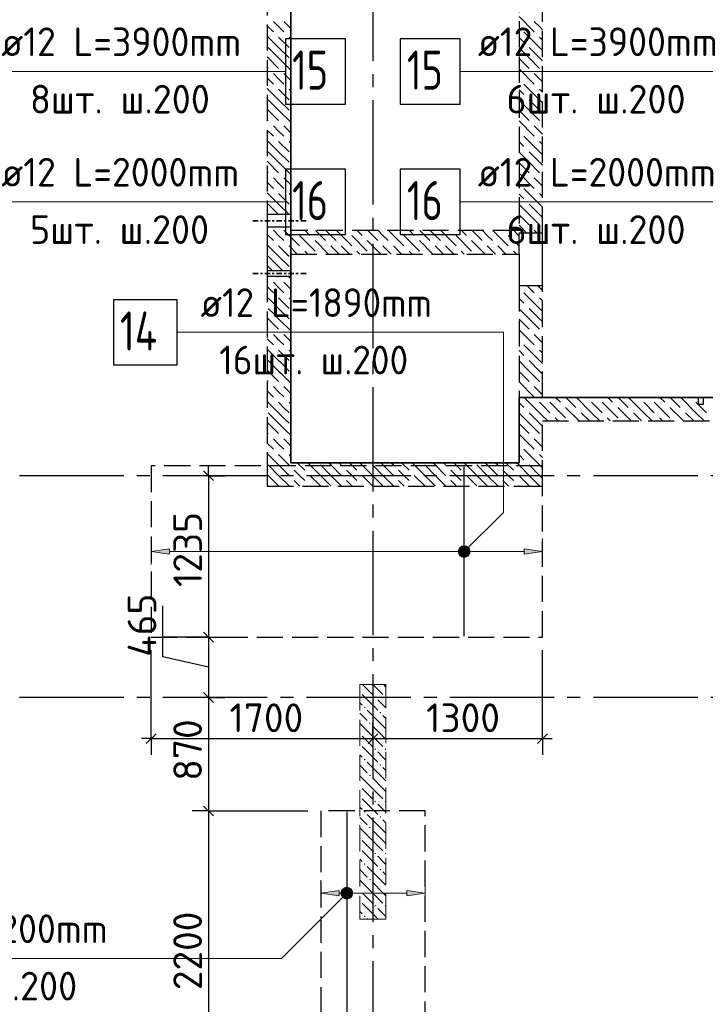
# Model space of a CAD drawing. Header units: millimetres. Extents: x 40580 to 1930067, y -240640 to 81020.
# Tile 107 of 256: x 469258 to 474515, y -215516 to -207967. Entities that reach past the tile are written whole.
import ezdxf

# ---------------------------------------------------------------- set-up
doc = ezdxf.new("R2010")
doc.units = ezdxf.units.MM
for name, pattern in [('______2', [270, 200, -70]), ('______5', [1100, 800, -100, 100, -100]), ('CENTER', [2, 1.25, -0.25, 0.25, -0.25])]:
    doc.linetypes.add(name, pattern=pattern)
for name, color, linetype, lineweight in [('Standard', 7, 'Continuous', 25), ('ДОП Верх по У', 7, 'Continuous', 25), ('ЖБ Перекрытие верхний уровень', 7, 'Continuous', 35), ('ОСИ', 7, 'CENTER', 15), ('Позиционная метка номер позиции', 7, 'Continuous', 13), ('Примечания', 7, 'Continuous', 13)]:
    doc.layers.add(name, color=color, linetype=linetype, lineweight=lineweight)
doc.layers.add('ЖБ Пилон', color=7, linetype='______2', lineweight=13, true_color=0xa0a0a0)
doc.layers.add('ЖБ Стена верхний уровень', color=7, linetype='______2', true_color=0x656565)
doc.layers.add('Макрос окна_ макрос двери', color=7, linetype='Continuous')
doc.styles.add('ISOCPEUR', font='isocpeur.ttf')

msp = doc.modelspace()

# ---------------------------------------------------------------- hatches: boundary and pattern name
at = {"layer": 'ДОП Верх по У', "linetype": 'Continuous', "lineweight": 13, "transparency": 33554687}
for points in [[(470406.8, -212064.9), (470266.8, -212044.9), (470406.8, -212024.9)], [(471706.8, -214683.9), (471566.8, -214663.9), (471706.8, -214643.9)]]:
    msp.add_hatch(color=7, dxfattribs=at).paths.add_polyline_path(points, flags=16)
for points in [[(472634.6, -212063.6), (472634.6, -212026.1), (472629.3, -212044.9)], [(472634.6, -212026.1), (472648.1, -212077.1), (472648.1, -212012.6)], [(472634.6, -212026.1), (472634.6, -212063.6), (472648.1, -212077.1)], [(472648.1, -212012.6), (472666.8, -212082.4), (472666.8, -212007.4)], [(472648.1, -212012.6), (472648.1, -212077.1), (472666.8, -212082.4)], [(472666.8, -212007.4), (472666.8, -212082.4), (472685.6, -212077.1)], [(472666.8, -212007.4), (472685.6, -212077.1), (472685.6, -212012.6)], [(472685.6, -212012.6), (472685.6, -212077.1), (472699.1, -212063.6)], [(472685.6, -212012.6), (472699.1, -212063.6), (472699.1, -212026.1)], [(472699.1, -212026.1), (472699.1, -212063.6), (472704.3, -212044.9)], [(473126.8, -212064.9), (473266.8, -212044.9), (473126.8, -212024.9)], [(471734.6, -214682.6), (471734.6, -214645.1), (471729.3, -214663.9)], [(471734.6, -214645.1), (471748.1, -214696.1), (471748.1, -214631.6)], [(471734.6, -214645.1), (471734.6, -214682.6), (471748.1, -214696.1)], [(471748.1, -214631.6), (471766.8, -214701.3), (471766.8, -214626.4)], [(471748.1, -214631.6), (471748.1, -214696.1), (471766.8, -214701.3)], [(471766.8, -214626.4), (471766.8, -214701.3), (471785.6, -214696.1)], [(471766.8, -214626.4), (471785.6, -214696.1), (471785.6, -214631.6)], [(471785.6, -214631.6), (471785.6, -214696.1), (471799.1, -214682.6)], [(471785.6, -214631.6), (471799.1, -214682.6), (471799.1, -214645.1)], [(471799.1, -214645.1), (471799.1, -214682.6), (471804.3, -214663.9)], [(472226.8, -214683.9), (472366.8, -214663.9), (472226.8, -214643.9)]]:
    msp.add_hatch(color=7, dxfattribs=at).paths.add_polyline_path(points)
at = {"layer": 'ЖБ Пилон', "linetype": 'Continuous', "lineweight": -3, "transparency": 33554687}
for points in [[(471866.8, -213117.3), (471870.3, -213120.7), (471866.8, -213124.2)], [(471977.3, -213160.7), (471983.8, -213154.2), (471990.3, -213160.7), (471983.8, -213167.2)], [(472057.3, -213160.7), (472063.8, -213154.2), (472066.8, -213157.3), (472066.8, -213164.2), (472063.8, -213167.2)], [(471897.3, -213240.7), (471903.8, -213234.2), (471910.3, -213240.7), (471903.8, -213247.2)], [(472017.3, -213280.7), (472023.8, -213274.2), (472030.3, -213280.7), (472023.8, -213287.2)], [(471937.3, -213360.7), (471943.8, -213354.2), (471950.3, -213360.7), (471943.8, -213367.2)], [(471866.8, -213437.3), (471870.3, -213440.7), (471866.8, -213444.2)], [(471866.8, -213517.3), (471870.3, -213520.7), (471866.8, -213524.2)], [(471977.3, -213560.7), (471983.8, -213554.2), (471990.3, -213560.7), (471983.8, -213567.2)], [(472057.3, -213560.7), (472063.8, -213554.2), (472066.8, -213557.3), (472066.8, -213564.2), (472063.8, -213567.2)], [(471897.3, -213640.7), (471903.8, -213634.2), (471910.3, -213640.7), (471903.8, -213647.2)], [(472017.3, -213680.7), (472023.8, -213674.2), (472030.3, -213680.7), (472023.8, -213687.2)], [(471937.3, -213760.7), (471943.8, -213754.2), (471950.3, -213760.7), (471943.8, -213767.2)], [(471866.8, -213837.3), (471870.3, -213840.7), (471866.8, -213844.2)], [(471866.8, -213917.3), (471870.3, -213920.7), (471866.8, -213924.2)], [(471977.3, -213960.7), (471983.8, -213954.2), (471990.3, -213960.7), (471983.8, -213967.2)], [(472057.3, -213960.7), (472063.8, -213954.2), (472066.8, -213957.3), (472066.8, -213964.2), (472063.8, -213967.2)], [(471897.3, -214040.7), (471903.8, -214034.2), (471910.3, -214040.7), (471903.8, -214047.2)], [(472017.3, -214080.7), (472023.8, -214074.2), (472030.3, -214080.7), (472023.8, -214087.2)], [(471937.3, -214160.7), (471943.8, -214154.2), (471950.3, -214160.7), (471943.8, -214167.2)], [(471866.8, -214237.3), (471870.3, -214240.7), (471866.8, -214244.2)], [(471866.8, -214317.3), (471870.3, -214320.7), (471866.8, -214324.2)], [(471977.3, -214360.7), (471983.8, -214354.2), (471990.3, -214360.7), (471983.8, -214367.2)], [(472057.3, -214360.7), (472063.8, -214354.2), (472066.8, -214357.3), (472066.8, -214364.2), (472063.8, -214367.2)], [(471897.3, -214440.7), (471903.8, -214434.2), (471910.3, -214440.7), (471903.8, -214447.2)], [(472017.3, -214480.7), (472023.8, -214474.2), (472030.3, -214480.7), (472023.8, -214487.2)], [(471937.3, -214560.7), (471943.8, -214554.2), (471950.3, -214560.7), (471943.8, -214567.2)], [(471866.8, -214637.3), (471870.3, -214640.7), (471866.8, -214644.2)], [(471866.8, -214717.3), (471870.3, -214720.7), (471866.8, -214724.2)], [(471977.3, -214760.7), (471983.8, -214754.2), (471990.3, -214760.7), (471983.8, -214767.2)], [(472057.3, -214760.7), (472063.8, -214754.2), (472066.8, -214757.3), (472066.8, -214764.2), (472063.8, -214767.2)], [(471897.3, -214840.7), (471903.8, -214834.2), (471910.3, -214840.7), (471903.8, -214847.2)]]:
    msp.add_hatch(color=7, dxfattribs=at).paths.add_polyline_path(points, flags=16)
at = {"layer": 'Позиционная метка номер позиции', "linetype": 'Continuous', "lineweight": 13, "transparency": 33554687}
for points in [[(472623.5, -212033.4), (472698.6, -212076.7), (472635, -212013)], [(472623.5, -212056.3), (472678.3, -212088.1), (472623.5, -212033.4)], [(472623.5, -212033.4), (472678.3, -212088.1), (472698.6, -212076.7)], [(472635, -212013), (472710.1, -212056.3), (472655.4, -212001.6)], [(472635, -212013), (472698.6, -212076.7), (472710.1, -212056.3)], [(472655.4, -212001.6), (472710.1, -212056.3), (472710.1, -212033.4)], [(472655.4, -212001.6), (472710.1, -212033.4), (472678.3, -212001.6)], [(472678.3, -212001.6), (472710.1, -212033.4), (472698.6, -212013)], [(472655.4, -212088.1), (472623.5, -212056.3), (472635, -212076.7)], [(472623.5, -212056.3), (472655.4, -212088.1), (472678.3, -212088.1)], [(471798.6, -214695.7), (471735, -214632), (471723.5, -214652.4)], [(471798.6, -214695.7), (471723.5, -214652.4), (471778.3, -214707.1)], [(471778.3, -214707.1), (471723.5, -214652.4), (471723.5, -214675.3)], [(471778.3, -214707.1), (471723.5, -214675.3), (471755.4, -214707.1)], [(471755.4, -214707.1), (471723.5, -214675.3), (471735, -214695.7)], [(471810.1, -214675.3), (471755.4, -214620.6), (471735, -214632)], [(471810.1, -214675.3), (471735, -214632), (471798.6, -214695.7)], [(471810.1, -214652.4), (471778.3, -214620.6), (471755.4, -214620.6)], [(471810.1, -214652.4), (471755.4, -214620.6), (471810.1, -214675.3)], [(471778.3, -214620.6), (471810.1, -214652.4), (471798.6, -214632)]]:
    msp.add_hatch(color=7, dxfattribs=at).paths.add_polyline_path(points)

# ---------------------------------------------------------------- linework, layer by layer
at = {"layer": 'Standard', "color": 7, "linetype": 'Continuous', "lineweight": 25, "transparency": 33554687}
for p, q in [((470668.5, -211426.4), (470743.5, -211501.4)), ((470668.5, -212663.4), (470743.5, -212738.4)), ((470668.5, -213126.4), (470743.5, -213201.3)), ((470229.3, -213516.9), (470304.3, -213441.9)), ((471929.3, -213516.9), (472004.3, -213441.9)), ((473229.3, -213516.9), (473304.3, -213441.9)), ((470668.5, -213996.4), (470743.5, -214071.4))]:
    msp.add_line(p, q, dxfattribs=at)
at = {"layer": 'Standard', "color": 7, "linetype": 'Continuous', "lineweight": -3, "transparency": 33554687}
for p, q in [((470706, -211463.9), (470706, -211388.9)), ((470356.3, -212852.4), (470356.3, -212461.5)), ((470706, -212700.9), (470706, -213163.9)), ((470706, -212932.4), (470356.3, -212852.4)), ((470706, -213163.9), (470706, -214033.9)), ((470266.8, -213479.4), (470191.8, -213479.4)), ((470266.8, -213479.4), (471966.8, -213479.4)), ((471966.8, -213479.4), (473266.8, -213479.4)), ((473266.8, -213479.4), (473341.8, -213479.4)), ((470706, -214033.9), (470706, -216233.9))]:
    msp.add_line(p, q, dxfattribs=at)
at = {"layer": 'Standard', "color": 251, "linetype": 'Continuous', "lineweight": -3, "true_color": 0x656565, "transparency": 33554687}
for p, q in [((470706, -211463.9), (470366.8, -211463.9)), ((470706, -211463.9), (470581, -211463.9)), ((470706, -211463.9), (470831, -211463.9)), ((470706, -212700.9), (470581, -212700.9)), ((470706, -212700.9), (470831, -212700.9)), ((470266.8, -213479.4), (470266.8, -212800.9)), ((473266.8, -213479.4), (473266.8, -212800.9)), ((470706, -213163.9), (470581, -213163.9)), ((470706, -213163.9), (470831, -213163.9)), ((470706, -213163.9), (470706, -213163.9)), ((470266.8, -213479.4), (470266.8, -213354.4)), ((471966.8, -213479.4), (471966.8, -213354.4)), ((473266.8, -213479.4), (473266.8, -213354.4)), ((470266.8, -213479.4), (470266.8, -213604.4)), ((471966.8, -213479.4), (471966.8, -213604.4)), ((471966.8, -213479.4), (471966.8, -213479.4)), ((473266.8, -213479.4), (473266.8, -213604.4)), ((470706, -214033.9), (470581, -214033.9)), ((470706, -214033.9), (470831, -214033.9)), ((470706, -214033.9), (471466.8, -214033.9))]:
    msp.add_line(p, q, dxfattribs=at)
at = {"layer": 'Standard', "color": 7, "linetype": 'Continuous', "lineweight": -3, "transparency": 33554687}
msp.add_lwpolyline([(470706, -211463.9), (470706, -212414), (470706, -212414), (470706, -212700.9)], dxfattribs=at)
at = {"layer": 'Standard', "color": 251, "linetype": 'Continuous', "lineweight": -3, "true_color": 0x656565, "transparency": 33554687}
msp.add_lwpolyline([(470706, -212700.9), (470689, -212700.9), (470689, -212700.9), (470689, -212700.9), (470689, -212700.9), (470459.8, -212700.9), (470459.8, -212700.9), (470366.8, -212700.9)], dxfattribs=at)
at = {"layer": 'ДОП Верх по У', "color": 7, "linetype": 'Continuous', "lineweight": 13, "transparency": 33554687}
for p, q in [((469096.8, -208363.9), (471182.8, -208363.9)), ((472750.8, -208363.9), (474836.8, -208363.9)), ((469096.8, -209363.9), (471182.8, -209363.9)), ((472750.8, -209363.9), (474836.8, -209363.9)), ((470624.8, -210363.9), (472666.8, -210363.9)), ((468074.1, -215163.9), (470182.1, -215163.9))]:
    msp.add_line(p, q, dxfattribs=at)
at = {"layer": 'ДОП Верх по У', "color": 7, "linetype": 'Continuous', "lineweight": -3, "transparency": 33554687}
for p, q in [((472666.8, -212694.9), (472666.8, -211394.9)), ((471766.8, -214040.9), (471766.8, -216226.9))]:
    msp.add_line(p, q, dxfattribs=at)
at = {"layer": 'ДОП Верх по У', "color": 251, "linetype": 'Continuous', "lineweight": 13, "true_color": 0x494949, "transparency": 33554687}
for p, q in [((470266.8, -212044.9), (470266.8, -211944.9)), ((473266.8, -212044.9), (473266.8, -211944.9)), ((470266.8, -212044.9), (470406.8, -212024.9)), ((470406.8, -212064.9), (470266.8, -212044.9)), ((470266.8, -212044.9), (470266.8, -212144.9)), ((470266.8, -212044.9), (470266.8, -212044.9)), ((470406.8, -212024.9), (470406.8, -212064.9)), ((470406.8, -212044.9), (472636.8, -212044.9)), ((472666.8, -212007.4), (472666.8, -212007.4)), ((472696.8, -212044.9), (473126.8, -212044.9)), ((473266.8, -212044.9), (473126.8, -212024.9)), ((473126.8, -212024.9), (473126.8, -212064.9)), ((473126.8, -212064.9), (473266.8, -212044.9)), ((473266.8, -212044.9), (473266.8, -212144.9)), ((473266.8, -212044.9), (473266.8, -212044.9)), ((472666.8, -212082.4), (472666.8, -212082.4)), ((471566.8, -214663.9), (471566.8, -214563.9)), ((472366.8, -214663.9), (472366.8, -214563.9)), ((471566.8, -214663.9), (471706.8, -214643.9)), ((471706.8, -214683.9), (471566.8, -214663.9)), ((471566.8, -214663.9), (471566.8, -214763.9)), ((471566.8, -214663.9), (471566.8, -214663.9)), ((471706.8, -214643.9), (471706.8, -214683.9)), ((471706.8, -214663.9), (471736.8, -214663.9)), ((471766.8, -214626.4), (471766.8, -214626.4)), ((471796.8, -214663.9), (472226.8, -214663.9)), ((472366.8, -214663.9), (472226.8, -214643.9)), ((472226.8, -214643.9), (472226.8, -214683.9)), ((472226.8, -214683.9), (472366.8, -214663.9)), ((472366.8, -214663.9), (472366.8, -214763.9)), ((472366.8, -214663.9), (472366.8, -214663.9)), ((471766.8, -214701.3), (471766.8, -214701.3))]:
    msp.add_line(p, q, dxfattribs=at)
at = {"layer": 'ДОП Верх по У', "color": 7, "linetype": 'Continuous', "lineweight": 25, "transparency": 33554687}
for points in [[(471296.8, -208613.9), (471756.8, -208613.9), (471756.8, -208113.9), (471296.8, -208113.9), (471296.8, -208613.9)], [(472176.8, -208613.9), (472636.8, -208613.9), (472636.8, -208113.9), (472176.8, -208113.9), (472176.8, -208613.9)], [(471296.8, -209613.9), (471756.8, -209613.9), (471756.8, -209113.9), (471296.8, -209113.9), (471296.8, -209613.9)], [(472176.8, -209613.9), (472636.8, -209613.9), (472636.8, -209113.9), (472176.8, -209113.9), (472176.8, -209613.9)], [(469976.8, -210613.9), (470466.8, -210613.9), (470466.8, -210113.9), (469976.8, -210113.9), (469976.8, -210613.9)]]:
    msp.add_lwpolyline(points, dxfattribs=at)
at = {"layer": 'ДОП Верх по У', "color": 251, "linetype": 'Continuous', "lineweight": 13, "true_color": 0x494949, "transparency": 33554687}
for centre in [(472666.8, -212044.9), (471766.8, -214663.9)]:
    msp.add_circle(centre, 37.5, dxfattribs=at)
at = {"layer": 'ЖБ Перекрытие верхний уровень', "transparency": 33554687, "extrusion": (0, 0, -1)}
msp.add_lwpolyline([(-473266.8, -206818.9), (-473266.8, -206923.9), (-471336.8, -206923.9), (-471336.8, -211363.9), (-473086.8, -211363.9), (-473086.8, -210863.9), (-475796.8, -210863.9), (-475796.8, -206818.9), (-473266.8, -206818.9), (-473266.8, -206818.9)], dxfattribs=at)
at = {"layer": 'ЖБ Пилон', "color": 253, "linetype": '______2', "lineweight": 13, "true_color": 0xa0a0a0, "transparency": 33554687}
for p, q in [((471866.8, -213063.9), (471866.8, -214863.9)), ((472066.8, -213063.9), (471866.8, -213063.9)), ((472066.8, -214863.9), (472066.8, -213063.9)), ((471866.8, -214863.9), (472066.8, -214863.9))]:
    msp.add_line(p, q, dxfattribs=at)
at = {"layer": 'ЖБ Пилон', "color": 9, "linetype": 'Continuous', "lineweight": -3, "true_color": 0xc7c7c7, "transparency": 33554687}
for p, q in [((471886.9, -213063.9), (471963.8, -213140.7)), ((471966.9, -213063.9), (472043.8, -213140.7)), ((472046.9, -213063.9), (472066.8, -213083.8)), ((471883.8, -213140.7), (472003.8, -213260.7)), ((471866.8, -213203.8), (471883.8, -213220.7)), ((472043.8, -213220.7), (472003.8, -213180.7)), ((472066.8, -213243.8), (472043.8, -213220.7)), ((471866.8, -213283.8), (471923.8, -213340.7)), ((472043.8, -213380.7), (471923.8, -213260.7)), ((472043.8, -213300.7), (472066.8, -213323.8)), ((471963.8, -213460.7), (471866.8, -213363.8)), ((471963.8, -213380.7), (472043.8, -213460.7)), ((472043.8, -213380.7), (472066.8, -213403.8)), ((471883.8, -213460.7), (471963.8, -213540.7)), ((471963.8, -213460.7), (472043.8, -213540.7)), ((472043.8, -213460.7), (472066.8, -213483.8)), ((471883.8, -213540.7), (472003.8, -213660.7)), ((471866.8, -213603.8), (471883.8, -213620.7)), ((472043.8, -213620.7), (472003.8, -213580.7)), ((472066.8, -213643.8), (472043.8, -213620.7)), ((471866.8, -213683.8), (471923.8, -213740.7)), ((472043.8, -213780.7), (471923.8, -213660.7)), ((472043.8, -213700.7), (472066.8, -213723.8)), ((471963.8, -213860.7), (471866.8, -213763.8)), ((471963.8, -213780.7), (472043.8, -213860.7)), ((472043.8, -213780.7), (472066.8, -213803.8)), ((471883.8, -213860.7), (471963.8, -213940.7)), ((471963.8, -213860.7), (472043.8, -213940.7)), ((472043.8, -213860.7), (472066.8, -213883.8)), ((471866.8, -214003.8), (471883.8, -214020.7)), ((471883.8, -213940.7), (472003.8, -214060.7)), ((472043.8, -214020.7), (472003.8, -213980.7)), ((471866.8, -214083.8), (471923.8, -214140.7)), ((472043.8, -214180.7), (471923.8, -214060.7)), ((472066.8, -214043.8), (472043.8, -214020.7)), ((472043.8, -214100.7), (472066.8, -214123.8)), ((471963.8, -214260.7), (471866.8, -214163.8)), ((471963.8, -214180.7), (472043.8, -214260.7)), ((472043.8, -214180.7), (472066.8, -214203.8)), ((471883.8, -214260.7), (471963.8, -214340.7)), ((471963.8, -214260.7), (472043.8, -214340.7)), ((472043.8, -214260.7), (472066.8, -214283.8)), ((471883.8, -214340.7), (472003.8, -214460.7)), ((472043.8, -214420.7), (472003.8, -214380.7)), ((471866.8, -214403.8), (471883.8, -214420.7)), ((472043.8, -214580.7), (471923.8, -214460.7)), ((472066.8, -214443.8), (472043.8, -214420.7)), ((471866.8, -214483.8), (471923.8, -214540.7)), ((472043.8, -214500.7), (472066.8, -214523.8)), ((471963.8, -214660.7), (471866.8, -214563.8)), ((471963.8, -214580.7), (472043.8, -214660.7)), ((472043.8, -214580.7), (472066.8, -214603.8)), ((471883.8, -214660.7), (471963.8, -214740.7)), ((471963.8, -214660.7), (472043.8, -214740.7)), ((472043.8, -214660.7), (472066.8, -214683.8)), ((471883.8, -214740.7), (472003.8, -214860.7)), ((471866.8, -214803.8), (471883.8, -214820.7)), ((472043.8, -214820.7), (472003.8, -214780.7)), ((472066.8, -214843.8), (472043.8, -214820.7)), ((471926.9, -214863.9), (471923.8, -214860.7))]:
    msp.add_line(p, q, dxfattribs=at)
at = {"layer": 'ЖБ Стена верхний уровень', "color": 251, "linetype": '______2', "lineweight": -3, "true_color": 0x656565, "transparency": 33554687}
for p, q in [((471156.8, -206923.9), (471156.8, -209461.4)), ((471336.8, -209461.4), (471336.8, -206923.9)), ((473086.8, -207168.9), (473086.8, -209583.9)), ((473266.8, -209603.9), (473266.8, -207168.9)), ((471336.8, -209461.4), (471156.8, -209461.4)), ((471156.8, -209556.4), (471336.8, -209556.4)), ((471156.8, -209556.4), (471156.8, -209583.9)), ((471156.8, -209583.9), (471156.8, -209763.9)), ((471336.8, -209583.9), (471336.8, -209556.4)), ((473086.8, -209583.9), (471336.8, -209583.9)), ((473266.8, -209603.9), (473086.8, -209603.9)), ((473086.8, -209763.9), (473086.8, -209603.9)), ((471156.8, -209763.9), (471156.8, -209893.9)), ((471336.8, -209763.9), (473086.8, -209763.9)), ((471336.8, -209893.9), (471336.8, -209763.9)), ((471336.8, -209893.9), (471156.8, -209893.9)), ((471336.8, -209893.9), (471156.8, -209893.9)), ((471156.8, -209933.9), (471336.8, -209933.9)), ((471156.8, -209933.9), (471336.8, -209933.9)), ((471156.8, -209933.9), (471156.8, -211363.9)), ((471336.8, -211363.9), (471336.8, -209933.9)), ((473086.8, -210003.9), (473266.8, -210003.9)), ((473086.8, -210003.9), (473086.8, -211363.9)), ((473266.8, -210863.9), (473266.8, -210003.9)), ((474461.8, -210863.9), (473266.8, -210863.9)), ((474461.8, -210863.9), (474461.8, -210913.9)), ((474461.8, -210913.9), (474501.8, -210913.9)), ((474501.8, -210913.9), (474501.8, -210863.9)), ((475796.8, -210863.9), (474501.8, -210863.9)), ((473266.8, -211043.9), (475796.8, -211043.9)), ((473266.8, -211543.9), (473266.8, -211043.9)), ((471156.8, -211363.9), (471156.8, -211543.9)), ((473086.8, -211363.9), (471336.8, -211363.9)), ((471156.8, -211543.9), (473086.8, -211543.9)), ((473086.8, -211543.9), (473266.8, -211543.9))]:
    msp.add_line(p, q, dxfattribs=at)
at = {"layer": 'ЖБ Стена верхний уровень', "color": 9, "linetype": 'Continuous', "lineweight": -3, "true_color": 0xc7c7c7, "transparency": 33554687}
for p, q in [((473086.8, -207943.8), (473203.8, -208060.7)), ((471156.8, -208013.8), (471203.8, -208060.7)), ((471243.8, -208020.7), (471203.8, -207980.7)), ((471283.8, -208060.7), (471243.8, -208020.7)), ((471283.8, -207980.7), (471336.8, -208033.8)), ((473243.8, -208020.7), (473203.8, -207980.7)), ((473266.8, -208043.8), (473243.8, -208020.7)), ((471243.8, -208180.7), (471156.8, -208093.8)), ((471243.8, -208100.7), (471323.8, -208180.7)), ((471323.8, -208100.7), (471336.8, -208113.8)), ((473086.8, -208103.8), (473123.8, -208140.7)), ((473243.8, -208180.7), (473123.8, -208060.7)), ((473243.8, -208100.7), (473266.8, -208123.8)), ((471163.8, -208180.7), (471243.8, -208260.7)), ((471243.8, -208180.7), (471323.8, -208260.7)), ((473163.8, -208260.7), (473086.8, -208183.8)), ((473163.8, -208180.7), (473243.8, -208260.7)), ((473243.8, -208180.7), (473266.8, -208203.8)), ((471163.8, -208260.7), (471156.8, -208253.8)), ((471163.8, -208260.7), (471243.8, -208340.7)), ((471243.8, -208260.7), (471336.8, -208353.8)), ((473086.8, -208263.8), (473163.8, -208340.7)), ((473163.8, -208260.7), (473243.8, -208340.7)), ((473243.8, -208260.7), (473266.8, -208283.8)), ((471156.8, -208333.8), (471163.8, -208340.7)), ((473086.8, -208343.8), (473203.8, -208460.7)), ((471156.8, -208413.8), (471203.8, -208460.7)), ((471243.8, -208420.7), (471203.8, -208380.7)), ((471283.8, -208460.7), (471243.8, -208420.7)), ((471283.8, -208380.7), (471336.8, -208433.8)), ((473243.8, -208420.7), (473203.8, -208380.7)), ((473266.8, -208443.8), (473243.8, -208420.7)), ((471243.8, -208580.7), (471156.8, -208493.8)), ((473243.8, -208580.7), (473123.8, -208460.7)), ((471243.8, -208500.7), (471323.8, -208580.7)), ((471323.8, -208500.7), (471336.8, -208513.8)), ((473086.8, -208503.8), (473123.8, -208540.7)), ((473243.8, -208500.7), (473266.8, -208523.8)), ((471163.8, -208580.7), (471243.8, -208660.7)), ((471243.8, -208580.7), (471323.8, -208660.7)), ((473163.8, -208660.7), (473086.8, -208583.8)), ((473163.8, -208580.7), (473243.8, -208660.7)), ((473243.8, -208580.7), (473266.8, -208603.8)), ((471163.8, -208660.7), (471156.8, -208653.8)), ((471163.8, -208660.7), (471243.8, -208740.7)), ((471243.8, -208660.7), (471336.8, -208753.8)), ((473086.8, -208663.8), (473163.8, -208740.7)), ((473163.8, -208660.7), (473243.8, -208740.7)), ((473243.8, -208660.7), (473266.8, -208683.8)), ((471156.8, -208733.8), (471163.8, -208740.7)), ((471243.8, -208820.7), (471203.8, -208780.7)), ((471283.8, -208780.7), (471336.8, -208833.8)), ((473086.8, -208743.8), (473203.8, -208860.7)), ((473243.8, -208820.7), (473203.8, -208780.7)), ((471156.8, -208813.8), (471203.8, -208860.7)), ((471283.8, -208860.7), (471243.8, -208820.7)), ((473243.8, -208980.7), (473123.8, -208860.7)), ((473266.8, -208843.8), (473243.8, -208820.7)), ((471243.8, -208980.7), (471156.8, -208893.8)), ((471243.8, -208900.7), (471323.8, -208980.7)), ((471323.8, -208900.7), (471336.8, -208913.8)), ((473086.8, -208903.8), (473123.8, -208940.7)), ((473243.8, -208900.7), (473266.8, -208923.8)), ((471163.8, -208980.7), (471243.8, -209060.7)), ((471243.8, -208980.7), (471323.8, -209060.7)), ((473163.8, -209060.7), (473086.8, -208983.8)), ((473163.8, -208980.7), (473243.8, -209060.7)), ((473243.8, -208980.7), (473266.8, -209003.8)), ((471163.8, -209060.7), (471156.8, -209053.8)), ((471163.8, -209060.7), (471243.8, -209140.7)), ((471243.8, -209060.7), (471336.8, -209153.8)), ((473086.8, -209063.8), (473163.8, -209140.7)), ((473163.8, -209060.7), (473243.8, -209140.7)), ((473243.8, -209060.7), (473266.8, -209083.8)), ((471156.8, -209133.8), (471163.8, -209140.7)), ((473086.8, -209143.8), (473203.8, -209260.7)), ((471156.8, -209213.8), (471203.8, -209260.7)), ((471243.8, -209220.7), (471203.8, -209180.7)), ((471283.8, -209260.7), (471243.8, -209220.7)), ((471283.8, -209180.7), (471336.8, -209233.8)), ((473243.8, -209220.7), (473203.8, -209180.7)), ((473266.8, -209243.8), (473243.8, -209220.7)), ((471243.8, -209380.7), (471156.8, -209293.8)), ((471243.8, -209300.7), (471323.8, -209380.7)), ((471323.8, -209300.7), (471336.8, -209313.8)), ((473086.8, -209303.8), (473123.8, -209340.7)), ((473243.8, -209380.7), (473123.8, -209260.7)), ((473243.8, -209300.7), (473266.8, -209323.8)), ((471163.8, -209380.7), (471243.8, -209460.7)), ((471243.8, -209380.7), (471323.8, -209460.7)), ((473163.8, -209460.7), (473086.8, -209383.8)), ((473163.8, -209380.7), (473243.8, -209460.7)), ((473243.8, -209380.7), (473266.8, -209403.8)), ((471163.8, -209460.7), (471156.8, -209453.8)), ((471163.8, -209460.7), (471164.4, -209461.4)), ((471243.8, -209460.7), (471244.4, -209461.4)), ((473086.8, -209463.8), (473163.8, -209540.7)), ((473163.8, -209460.7), (473243.8, -209540.7)), ((473243.8, -209460.7), (473266.8, -209483.8)), ((473086.8, -209543.8), (473146.9, -209603.9)), ((471156.8, -209613.8), (471203.8, -209660.7)), ((471206.9, -209583.9), (471203.8, -209580.7)), ((471243.8, -209620.7), (471206.9, -209583.9)), ((471283.8, -209660.7), (471243.8, -209620.7)), ((471283.8, -209580.7), (471286.9, -209583.9)), ((471286.9, -209583.9), (471403.8, -209700.7)), ((471403.8, -209620.7), (471523.8, -209740.7)), ((471446.9, -209583.9), (471483.8, -209620.7)), ((471526.9, -209583.9), (471603.8, -209660.7)), ((471643.8, -209620.7), (471606.9, -209583.9)), ((471683.8, -209660.7), (471643.8, -209620.7)), ((471686.9, -209583.9), (471803.8, -209700.7)), ((471803.8, -209620.7), (471923.8, -209740.7)), ((471846.9, -209583.9), (471883.8, -209620.7)), ((471926.9, -209583.9), (472003.8, -209660.7)), ((472043.8, -209620.7), (472006.9, -209583.9)), ((472083.8, -209660.7), (472043.8, -209620.7)), ((472086.9, -209583.9), (472203.8, -209700.7)), ((472203.8, -209620.7), (472323.8, -209740.7)), ((472246.9, -209583.9), (472283.8, -209620.7)), ((472326.9, -209583.9), (472403.8, -209660.7)), ((472443.8, -209620.7), (472406.9, -209583.9)), ((472483.8, -209660.7), (472443.8, -209620.7)), ((472486.9, -209583.9), (472603.8, -209700.7)), ((472603.8, -209620.7), (472723.8, -209740.7)), ((472646.9, -209583.9), (472683.8, -209620.7)), ((472726.9, -209583.9), (472803.8, -209660.7)), ((472843.8, -209620.7), (472806.9, -209583.9)), ((472883.8, -209660.7), (472843.8, -209620.7)), ((472886.9, -209583.9), (473003.8, -209700.7)), ((473003.8, -209620.7), (473086.8, -209703.8)), ((473046.9, -209583.9), (473083.8, -209620.7)), ((473226.9, -209603.9), (473203.8, -209580.7)), ((471226.9, -209763.9), (471156.8, -209693.8)), ((471243.8, -209700.7), (471306.9, -209763.9)), ((471323.8, -209700.7), (471386.9, -209763.9)), ((471626.9, -209763.9), (471523.8, -209660.7)), ((471643.8, -209700.7), (471706.9, -209763.9)), ((471723.8, -209700.7), (471786.9, -209763.9)), ((472026.9, -209763.9), (471923.8, -209660.7)), ((472043.8, -209700.7), (472106.9, -209763.9)), ((472123.8, -209700.7), (472186.9, -209763.9)), ((472426.9, -209763.9), (472323.8, -209660.7)), ((472443.8, -209700.7), (472506.9, -209763.9)), ((472523.8, -209700.7), (472586.9, -209763.9)), ((472826.9, -209763.9), (472723.8, -209660.7)), ((472843.8, -209700.7), (472906.9, -209763.9)), ((472923.8, -209700.7), (472986.9, -209763.9)), ((471163.8, -209780.7), (471243.8, -209860.7)), ((471243.8, -209780.7), (471226.9, -209763.9)), ((471243.8, -209780.7), (471323.8, -209860.7)), ((471306.9, -209763.9), (471323.8, -209780.7)), ((471466.9, -209763.9), (471443.8, -209740.7)), ((471866.9, -209763.9), (471843.8, -209740.7)), ((472266.9, -209763.9), (472243.8, -209740.7)), ((472666.9, -209763.9), (472643.8, -209740.7)), ((473066.9, -209763.9), (473043.8, -209740.7)), ((471163.8, -209860.7), (471156.8, -209853.8)), ((471243.8, -209860.7), (471276.9, -209893.9)), ((471156.9, -209933.9), (471163.8, -209940.7)), ((471243.8, -210020.7), (471203.8, -209980.7)), ((471236.9, -209933.9), (471243.8, -209940.7)), ((471283.8, -209980.7), (471336.8, -210033.8)), ((471316.9, -209933.9), (471336.8, -209953.8)), ((473146.9, -210003.9), (473203.8, -210060.7)), ((473243.8, -210020.7), (473226.9, -210003.9)), ((471283.8, -210060.7), (471243.8, -210020.7)), ((473243.8, -210180.7), (473123.8, -210060.7)), ((473266.8, -210043.8), (473243.8, -210020.7)), ((471243.8, -210100.7), (471323.8, -210180.7)), ((471323.8, -210100.7), (471336.8, -210113.8)), ((473086.8, -210103.8), (473123.8, -210140.7)), ((473243.8, -210100.7), (473266.8, -210123.8)), ((471243.8, -210180.7), (471323.8, -210260.7)), ((473163.8, -210260.7), (473086.8, -210183.8)), ((473163.8, -210180.7), (473243.8, -210260.7)), ((473243.8, -210180.7), (473266.8, -210203.8)), ((471163.8, -210260.7), (471156.8, -210253.8)), ((471243.8, -210260.7), (471336.8, -210353.8)), ((473086.8, -210263.8), (473163.8, -210340.7)), ((473163.8, -210260.7), (473243.8, -210340.7)), ((473243.8, -210260.7), (473266.8, -210283.8)), ((471156.8, -210333.8), (471163.8, -210340.7)), ((471283.8, -210380.7), (471336.8, -210433.8)), ((473086.8, -210343.8), (473203.8, -210460.7)), ((473243.8, -210420.7), (473203.8, -210380.7)), ((471156.8, -210413.8), (471203.8, -210460.7)), ((471283.8, -210460.7), (471243.8, -210420.7)), ((473243.8, -210580.7), (473123.8, -210460.7)), ((473266.8, -210443.8), (473243.8, -210420.7)), ((471243.8, -210580.7), (471156.8, -210493.8)), ((471243.8, -210500.7), (471323.8, -210580.7)), ((471323.8, -210500.7), (471336.8, -210513.8)), ((473086.8, -210503.8), (473123.8, -210540.7)), ((473243.8, -210500.7), (473266.8, -210523.8)), ((471163.8, -210580.7), (471243.8, -210660.7)), ((473163.8, -210660.7), (473086.8, -210583.8)), ((473163.8, -210580.7), (473243.8, -210660.7)), ((473243.8, -210580.7), (473266.8, -210603.8)), ((471163.8, -210660.7), (471156.8, -210653.8)), ((471163.8, -210660.7), (471243.8, -210740.7)), ((473086.8, -210663.8), (473163.8, -210740.7)), ((473163.8, -210660.7), (473243.8, -210740.7)), ((473243.8, -210660.7), (473266.8, -210683.8)), ((471156.8, -210733.8), (471163.8, -210740.7)), ((473086.8, -210743.8), (473203.8, -210860.7)), ((471156.8, -210813.8), (471203.8, -210860.7)), ((471243.8, -210820.7), (471203.8, -210780.7)), ((471283.8, -210780.7), (471336.8, -210833.8)), ((473243.8, -210820.7), (473203.8, -210780.7)), ((473266.8, -210843.8), (473243.8, -210820.7)), ((471243.8, -210980.7), (471156.8, -210893.8)), ((471323.8, -210900.7), (471336.8, -210913.8)), ((473086.8, -210903.8), (473123.8, -210940.7)), ((473243.8, -210980.7), (473123.8, -210860.7)), ((473243.8, -210900.7), (473266.8, -210923.8)), ((473323.8, -210900.7), (473443.8, -211020.7)), ((473366.9, -210863.9), (473403.8, -210900.7)), ((473446.9, -210863.9), (473523.8, -210940.7)), ((473643.8, -210980.7), (473526.9, -210863.9)), ((473643.8, -210900.7), (473723.8, -210980.7)), ((473723.8, -210900.7), (473843.8, -211020.7)), ((473766.9, -210863.9), (473803.8, -210900.7)), ((473846.9, -210863.9), (473923.8, -210940.7)), ((474043.8, -210980.7), (473926.9, -210863.9)), ((474043.8, -210900.7), (474123.8, -210980.7)), ((474123.8, -210900.7), (474243.8, -211020.7)), ((474166.9, -210863.9), (474203.8, -210900.7)), ((474246.9, -210863.9), (474323.8, -210940.7)), ((474443.8, -210980.7), (474326.9, -210863.9)), ((474443.8, -210900.7), (474523.8, -210980.7)), ((471163.8, -210980.7), (471243.8, -211060.7)), ((473163.8, -211060.7), (473086.8, -210983.8)), ((473163.8, -210980.7), (473243.8, -211060.7)), ((473243.8, -210980.7), (473266.8, -211003.8)), ((473266.8, -210923.8), (473323.8, -210980.7)), ((473546.9, -211043.9), (473443.8, -210940.7)), ((473563.8, -210980.7), (473626.9, -211043.9)), ((473643.8, -210980.7), (473706.9, -211043.9)), ((473946.9, -211043.9), (473843.8, -210940.7)), ((473963.8, -210980.7), (474026.9, -211043.9)), ((474043.8, -210980.7), (474106.9, -211043.9)), ((474346.9, -211043.9), (474243.8, -210940.7)), ((474363.8, -210980.7), (474426.9, -211043.9)), ((474443.8, -210980.7), (474506.9, -211043.9)), ((471163.8, -211060.7), (471156.8, -211053.8)), ((471163.8, -211060.7), (471243.8, -211140.7)), ((473086.8, -211063.8), (473163.8, -211140.7)), ((473163.8, -211060.7), (473243.8, -211140.7)), ((473243.8, -211060.7), (473266.8, -211083.8)), ((473266.8, -211003.8), (473306.9, -211043.9)), ((473386.9, -211043.9), (473363.8, -211020.7)), ((473786.9, -211043.9), (473763.8, -211020.7)), ((474186.9, -211043.9), (474163.8, -211020.7)), ((471156.8, -211133.8), (471163.8, -211140.7)), ((471156.8, -211213.8), (471203.8, -211260.7)), ((471243.8, -211220.7), (471203.8, -211180.7)), ((473086.8, -211143.8), (473203.8, -211260.7)), ((473243.8, -211220.7), (473203.8, -211180.7)), ((471283.8, -211260.7), (471243.8, -211220.7)), ((473243.8, -211380.7), (473123.8, -211260.7)), ((473266.8, -211243.8), (473243.8, -211220.7)), ((471226.9, -211363.9), (471156.8, -211293.8)), ((471243.8, -211380.7), (471226.9, -211363.9)), ((471243.8, -211300.7), (471306.9, -211363.9)), ((471306.9, -211363.9), (471323.8, -211380.7)), ((471386.9, -211363.9), (471443.8, -211420.7)), ((471563.8, -211460.7), (471466.9, -211363.9)), ((471643.8, -211380.7), (471626.9, -211363.9)), ((471706.9, -211363.9), (471723.8, -211380.7)), ((471786.9, -211363.9), (471843.8, -211420.7)), ((471963.8, -211460.7), (471866.9, -211363.9)), ((472043.8, -211380.7), (472026.9, -211363.9)), ((472106.9, -211363.9), (472123.8, -211380.7)), ((472186.9, -211363.9), (472243.8, -211420.7)), ((472363.8, -211460.7), (472266.9, -211363.9)), ((472443.8, -211380.7), (472426.9, -211363.9)), ((472506.9, -211363.9), (472523.8, -211380.7)), ((472586.9, -211363.9), (472643.8, -211420.7)), ((472763.8, -211460.7), (472666.9, -211363.9)), ((472843.8, -211380.7), (472826.9, -211363.9)), ((472906.9, -211363.9), (472923.8, -211380.7)), ((472986.9, -211363.9), (473043.8, -211420.7)), ((473086.8, -211383.8), (473066.9, -211363.9)), ((473086.8, -211303.8), (473123.8, -211340.7)), ((473243.8, -211300.7), (473266.8, -211323.8)), ((471163.8, -211380.7), (471243.8, -211460.7)), ((471243.8, -211380.7), (471323.8, -211460.7)), ((471403.8, -211460.7), (471363.8, -211420.7)), ((471563.8, -211380.7), (471643.8, -211460.7)), ((471643.8, -211380.7), (471723.8, -211460.7)), ((471803.8, -211460.7), (471763.8, -211420.7)), ((471963.8, -211380.7), (472043.8, -211460.7)), ((472043.8, -211380.7), (472123.8, -211460.7)), ((472203.8, -211460.7), (472163.8, -211420.7)), ((472363.8, -211380.7), (472443.8, -211460.7)), ((472443.8, -211380.7), (472523.8, -211460.7)), ((472603.8, -211460.7), (472563.8, -211420.7)), ((472763.8, -211380.7), (472843.8, -211460.7)), ((472843.8, -211380.7), (472923.8, -211460.7)), ((473003.8, -211460.7), (472963.8, -211420.7)), ((473163.8, -211460.7), (473086.8, -211383.8)), ((473163.8, -211380.7), (473243.8, -211460.7)), ((473243.8, -211380.7), (473266.8, -211403.8)), ((471163.8, -211460.7), (471156.8, -211453.8)), ((471163.8, -211460.7), (471243.8, -211540.7)), ((471243.8, -211460.7), (471326.9, -211543.9)), ((471363.8, -211500.7), (471406.9, -211543.9)), ((471443.8, -211500.7), (471403.8, -211460.7)), ((471483.8, -211460.7), (471563.8, -211540.7)), ((471563.8, -211460.7), (471643.8, -211540.7)), ((471643.8, -211460.7), (471726.9, -211543.9)), ((471763.8, -211500.7), (471806.9, -211543.9)), ((471843.8, -211500.7), (471803.8, -211460.7)), ((471883.8, -211460.7), (471963.8, -211540.7)), ((471963.8, -211460.7), (472043.8, -211540.7)), ((472043.8, -211460.7), (472126.9, -211543.9)), ((472163.8, -211500.7), (472206.9, -211543.9)), ((472243.8, -211500.7), (472203.8, -211460.7)), ((472283.8, -211460.7), (472363.8, -211540.7)), ((472363.8, -211460.7), (472443.8, -211540.7)), ((472443.8, -211460.7), (472526.9, -211543.9)), ((472563.8, -211500.7), (472606.9, -211543.9)), ((472643.8, -211500.7), (472603.8, -211460.7)), ((472683.8, -211460.7), (472763.8, -211540.7)), ((472763.8, -211460.7), (472843.8, -211540.7)), ((472843.8, -211460.7), (472926.9, -211543.9)), ((472963.8, -211500.7), (473006.9, -211543.9)), ((473043.8, -211500.7), (473003.8, -211460.7)), ((473083.8, -211460.7), (473086.8, -211463.8)), ((473086.8, -211463.8), (473163.8, -211540.7)), ((473163.8, -211460.7), (473243.8, -211540.7)), ((473243.8, -211460.7), (473266.8, -211483.8)), ((471156.8, -211533.8), (471163.8, -211540.7)), ((471483.8, -211540.7), (471486.9, -211543.9)), ((471883.8, -211540.7), (471886.9, -211543.9)), ((472283.8, -211540.7), (472286.9, -211543.9)), ((472683.8, -211540.7), (472686.9, -211543.9)), ((473083.8, -211540.7), (473086.8, -211543.8)), ((473086.8, -211543.8), (473086.9, -211543.9))]:
    msp.add_line(p, q, dxfattribs=at)
at = {"layer": 'ЖБ Стена верхний уровень', "color": 251, "linetype": '______2', "lineweight": -3, "true_color": 0x656565, "transparency": 33554687}
for points in [[(471087, -209508.9), (471045.2, -209508.9), (471087, -209508.9)], [(471103.6, -209508.9), (471119.8, -209508.9), (471103.6, -209508.9)], [(471178.9, -209508.9), (471137, -209508.9), (471178.9, -209508.9)], [(471194.4, -209508.9), (471210.6, -209508.9), (471194.4, -209508.9)], [(471269.3, -209508.9), (471227.5, -209508.9), (471269.3, -209508.9)], [(471285.9, -209508.9), (471302.1, -209508.9), (471285.9, -209508.9)], [(471361.2, -209508.9), (471319.3, -209508.9), (471361.2, -209508.9)], [(471376.7, -209508.9), (471392.9, -209508.9), (471376.7, -209508.9)], [(471455.6, -209508.9), (471413.8, -209508.9), (471455.6, -209508.9)], [(471087, -209913.9), (471045.2, -209913.9), (471087, -209913.9)], [(471087, -209913.9), (471045.2, -209913.9), (471087, -209913.9)], [(471103.6, -209913.9), (471119.8, -209913.9), (471103.6, -209913.9)], [(471103.6, -209913.9), (471119.8, -209913.9), (471103.6, -209913.9)], [(471178.9, -209913.9), (471137, -209913.9), (471178.9, -209913.9)], [(471178.9, -209913.9), (471137, -209913.9), (471178.9, -209913.9)], [(471194.4, -209913.9), (471210.6, -209913.9), (471194.4, -209913.9)], [(471194.4, -209913.9), (471210.6, -209913.9), (471194.4, -209913.9)], [(471269.3, -209913.9), (471227.5, -209913.9), (471269.3, -209913.9)], [(471269.3, -209913.9), (471227.5, -209913.9), (471269.3, -209913.9)], [(471285.9, -209913.9), (471302.1, -209913.9), (471285.9, -209913.9)], [(471285.9, -209913.9), (471302.1, -209913.9), (471285.9, -209913.9)], [(471361.2, -209913.9), (471319.3, -209913.9), (471361.2, -209913.9)], [(471361.2, -209913.9), (471319.3, -209913.9), (471361.2, -209913.9)], [(471376.7, -209913.9), (471392.9, -209913.9), (471376.7, -209913.9)], [(471376.7, -209913.9), (471392.9, -209913.9), (471376.7, -209913.9)], [(471455.6, -209913.9), (471413.8, -209913.9), (471455.6, -209913.9)], [(471455.6, -209913.9), (471413.8, -209913.9), (471455.6, -209913.9)]]:
    msp.add_lwpolyline(points, dxfattribs=at)
at = {"layer": 'ЖБ Стена верхний уровень', "color": 9, "linetype": 'Continuous', "lineweight": -3, "true_color": 0xc7c7c7, "transparency": 33554687}
for points in [[(471163.8, -209860.7), (471168.2, -209865.2), (471168.2, -209865.2), (471196.9, -209893.9)], [(471156.8, -210013.8), (471188.5, -210045.4), (471188.5, -210045.4), (471203.8, -210060.7)], [(471243.8, -210180.7), (471198.6, -210135.6), (471198.6, -210135.6), (471156.8, -210093.8)], [(471163.8, -210180.7), (471208.8, -210225.7), (471208.8, -210225.7), (471243.8, -210260.7)], [(471163.8, -210260.7), (471218.9, -210315.9), (471218.9, -210315.9), (471243.8, -210340.7)], [(471243.8, -210420.7), (471229.1, -210406), (471229.1, -210406), (471203.8, -210380.7)], [(471243.8, -210580.7), (471249.3, -210586.3), (471249.3, -210586.3), (471323.8, -210660.7)], [(471243.8, -210660.7), (471259.5, -210676.4), (471259.5, -210676.4), (471336.8, -210753.8)], [(471283.8, -210860.7), (471279.8, -210856.7), (471279.8, -210856.7), (471243.8, -210820.7)], [(471243.8, -210900.7), (471289.9, -210946.9), (471289.9, -210946.9), (471323.8, -210980.7)], [(471243.8, -210980.7), (471300, -211037), (471300, -211037), (471323.8, -211060.7)], [(471243.8, -211060.7), (471310.2, -211127.1), (471310.2, -211127.1), (471336.8, -211153.8)], [(471283.8, -211180.7), (471320.3, -211217.3), (471320.3, -211217.3), (471336.8, -211233.8)], [(471323.8, -211300.7), (471330.5, -211307.4), (471330.5, -211307.4), (471336.8, -211313.8)]]:
    msp.add_lwpolyline(points, dxfattribs=at)
at = {"layer": 'Макрос окна_ макрос двери', "color": 7, "linetype": 'Continuous', "lineweight": -3, "transparency": 33554687}
for p, q in [((471156.8, -209461.4), (471156.8, -209556.4)), ((471336.8, -209528.9), (471336.8, -209461.4)), ((471156.8, -209488.9), (471156.8, -209528.9)), ((471336.8, -209528.9), (471336.8, -209488.9)), ((471336.8, -209556.4), (471336.8, -209528.9)), ((473266.8, -210003.9), (473266.8, -209603.9)), ((473086.8, -209763.9), (473086.8, -210003.9)), ((471156.8, -209893.9), (471156.8, -209933.9)), ((471156.8, -209893.9), (471156.8, -209933.9)), ((471336.8, -209933.9), (471336.8, -209893.9)), ((471336.8, -209933.9), (471336.8, -209893.9))]:
    msp.add_line(p, q, dxfattribs=at)
at = {"layer": 'ОСИ', "color": 8, "linetype": '______5', "lineweight": -3, "transparency": 33554687}
for p, q in [((471966.8, -203085.1), (471966.8, -224293.9)), ((504156.8, -211463.9), (458846.8, -211463.9)), ((504156.8, -213163.9), (458846.8, -213163.9))]:
    msp.add_line(p, q, dxfattribs=at)
at = {"layer": 'Позиционная метка номер позиции', "color": 7, "linetype": 'Continuous', "lineweight": 13, "transparency": 33554687}
for p, q in [((472635, -212013), (472635, -212013)), ((472698.6, -212013), (472698.6, -212013)), ((472635, -212076.7), (472635, -212076.7)), ((472698.6, -212076.7), (472698.6, -212076.7)), ((471735, -214632), (471735, -214632)), ((471798.6, -214632), (471798.6, -214632)), ((471735, -214695.7), (471735, -214695.7)), ((471798.6, -214695.7), (471798.6, -214695.7))]:
    msp.add_line(p, q, dxfattribs=at)
for points in [[(467296.8, -211767), (467796.8, -211267), (467796.8, -208363.9), (471296.8, -208363.9)], [(476636.8, -211767), (476136.8, -211267), (476136.8, -208363.9), (472636.8, -208363.9)], [(468496.8, -212767), (468996.8, -212267), (468996.8, -209363.9), (471296.8, -209363.9)], [(475436.8, -212767), (474936.8, -212267), (474936.8, -209363.9), (472636.8, -209363.9)], [(472666.8, -212044.9), (472966.8, -211744.9), (472966.8, -210363.9), (470466.8, -210363.9)], [(471766.8, -214663.9), (471266.8, -215163.9), (467982.1, -215163.9)]]:
    msp.add_lwpolyline(points, dxfattribs=at)
for centre in [(472666.8, -212044.9), (471766.8, -214663.9)]:
    msp.add_circle(centre, 45, dxfattribs=at)
at = {"layer": 'Примечания', "color": 7, "linetype": '______2', "lineweight": -3, "transparency": 33554687}
for p, q in [((473266.8, -211388.9), (470266.8, -211388.9)), ((470266.8, -211388.9), (470266.8, -212700.9)), ((473266.8, -212700.9), (473266.8, -211388.9)), ((470266.8, -212700.9), (473266.8, -212700.9)), ((472366.8, -214033.9), (471566.8, -214033.9)), ((471566.8, -214033.9), (471566.8, -216233.9)), ((472366.8, -216233.9), (472366.8, -214033.9))]:
    msp.add_line(p, q, dxfattribs=at)

# ---------------------------------------------------------------- texts
at = {"layer": 'Standard', "color": 7, "linetype": 'Continuous', "lineweight": 25, "transparency": 33554687, "char_height": 220, "attachment_point": 7, "rotation": 90, "style": 'ISOCPEUR'}
for s, insert, width in [('1235', (470655.9, -212316.9), 594.589), ('465', (470306.2, -212852.4), 516.396), ('870', (470656, -213802.2), 531.96), ('2200', (470656, -215407.5), 672.622)]:
    msp.add_mtext(s, dxfattribs=dict(at, insert=insert, width=width))
at = {"layer": 'Standard', "color": 7, "linetype": 'Continuous', "lineweight": 25, "transparency": 33554687, "char_height": 220, "attachment_point": 7, "style": 'ISOCPEUR'}
for s, insert, width in [('1700', (470866.6, -213429.3), 625.741), ('1300', (472374.4, -213429.3), 610.165)]:
    msp.add_mtext(s, dxfattribs=dict(at, insert=insert, width=width))
at = {"layer": 'ДОП Верх по У', "color": 7, "linetype": 'Continuous', "lineweight": 13, "transparency": 33554687, "attachment_point": 7, "style": 'ISOCPEUR'}
for s, insert, char_height, width in [('\\W0.96;ø12 L=3900mm ', (469116.8, -208246.5), 220, 2152.018), ('\\W0.96;ø12 L=3900mm ', (472770.8, -208246.5), 220, 2152.018), ('\\W0.75;15', (471346.8, -208503.9), 300, 472.649), ('\\W0.75;15', (472226.8, -208503.9), 300, 472.641), ('\\W0.97;8шт. ш.200 ', (469336.8, -208686.5), 220, 1713.19), ('\\W0.97;6шт. ш.200 ', (472990.8, -208686.5), 220, 1713.19), ('\\W0.96;ø12 L=2000mm ', (469116.8, -209246.5), 220, 2152.018), ('\\W0.96;ø12 L=2000mm ', (472770.8, -209246.5), 220, 2152.018), ('\\W0.75;16', (471346.8, -209503.9), 300, 472.649), ('\\W0.75;16', (472226.8, -209503.9), 300, 472.641), ('\\W0.97;5шт. ш.200 ', (469336.8, -209686.5), 220, 1713.19), ('\\W0.97;6шт. ш.200 ', (472990.8, -209686.5), 220, 1713.19), ('\\W0.94;ø12 L=1890mm ', (470644.8, -210246.5), 220, 2105.673), ('\\W0.76;14', (470026.8, -210503.9), 300, 504.567), ('\\W0.95;16шт. ш.200 ', (470787.8, -210686.5), 220, 1820.774), ('\\W0.96;ø14 L=2200mm ', (468094.1, -215046.5), 220, 2173.888), ('\\W0.97;5шт. ш.200 ', (468325.1, -215486.5), 220, 1713.197)]:
    msp.add_mtext(s, dxfattribs=dict(at, insert=insert, char_height=char_height, width=width))

doc.saveas('drawing.dxf')
